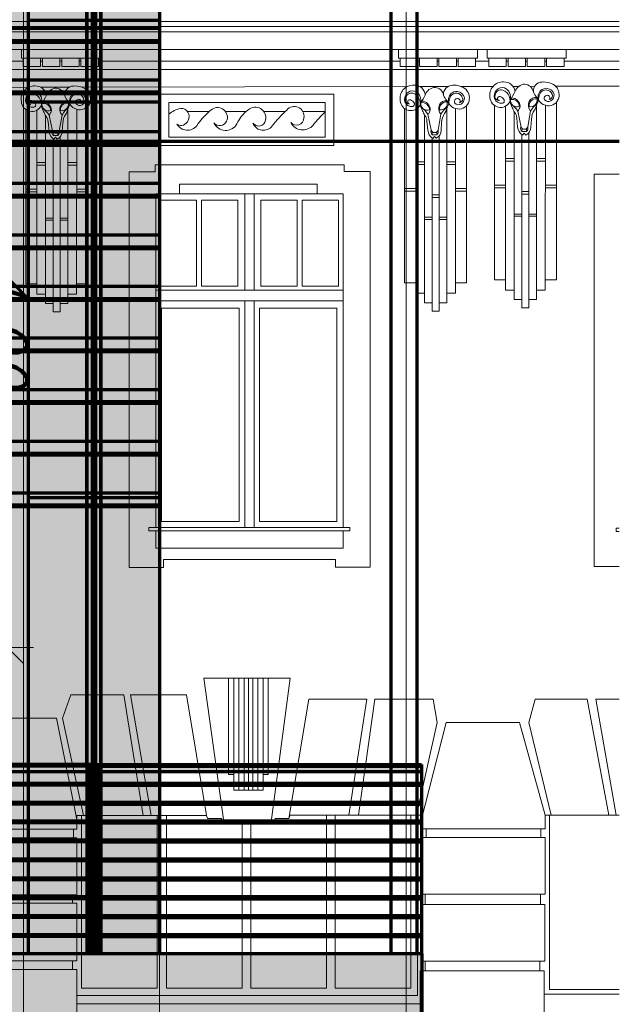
# Model space of a CAD drawing. Header units: millimetres. Extents: x -74 to 79, y 0 to 54.
# Tile 102 of 164: x -10.33 to -8.59, y 28.51 to 31.38. Entities that reach past the tile are written whole.
import ezdxf

# ---------------------------------------------------------------- set-up
doc = ezdxf.new("R2010")
doc.units = ezdxf.units.MM
for name, color, linetype, lineweight in [('01_Neubau_Linen', 7, 'Continuous', 20), ('10_Achsen Neubau', 7, 'Continuous', 20), ('WPG_Fassadenverkleidung', 7, 'Continuous', 20), ('WPG_Hilfslinien', 7, 'Continuous', 20), ('WPG_Pfosten-Riegel-Fassade', 7, 'Continuous', 20), ('WPG_Stahlprofile', 7, 'Continuous', 20)]:
    doc.layers.add(name, color=color, linetype=linetype, lineweight=lineweight)
doc.styles.add('Italic', font='Italic', dxfattribs={"width": 1.15})

msp = doc.modelspace()

# ---------------------------------------------------------------- hatches: boundary and pattern name
at = {"layer": 'WPG_Fassadenverkleidung', "lineweight": 35, "true_color": 0xffffff}
h = msp.add_hatch(color=7, dxfattribs=at)
h.paths.add_polyline_path([(-9.7671293, 28.3153829), (-9.1654174, 28.3153829), (-9.1654174, 28.660882), (-9.9280149, 28.660882), (-9.9280149, 31.4949749), (-9.1654174, 31.4949749), (-9.1654174, 31.7089401), (-9.9280149, 31.7089401), (-9.9280149, 32.1024633), (-31.0093852, 32.1024633), (-31.0093852, 31.7089401), (-33.9185944, 31.7089401), (-33.9185944, 31.4949749), (-32.9888868, 31.4949749), (-32.9888868, 28.660882), (-33.9185944, 28.660882), (-33.9185944, 28.3153829), (-33.3168825, 28.3153829), (-32.9888868, 28.2926214), (-32.9888868, 26.3208813), (-32.8388868, 26.3208813), (-32.8388868, 28.2822121), (-30.5140928, 28.1208813), (-30.5140928, 26.3208813), (-10.4280149, 26.3208813), (-10.4280149, 28.1208813)])
h.paths.add_polyline_path([(-31.0093852, 28.660882), (-32.8388868, 28.660882), (-32.8388868, 31.4949749), (-31.0093852, 31.4949749)])
at = {"layer": 'WPG_Pfosten-Riegel-Fassade', "lineweight": 35, "true_color": 0x3f0000}
msp.add_hatch(color=18, dxfattribs=at).paths.add_polyline_path([(-9.9280149, 31.1613914), (-9.9280149, 31.3738914), (-10.3085133, 31.3738914), (-10.3085133, 31.1613914)])
at = {"layer": 'WPG_Pfosten-Riegel-Fassade', "lineweight": 35, "true_color": 0x990000}
msp.add_hatch(color=14, dxfattribs=at).paths.add_polyline_path([(-9.1654174, 28.3153829), (-33.9185944, 28.3153829), (-33.9185944, 28.660882), (-9.1654174, 28.660882)])
at = {"layer": 'WPG_Stahlprofile', "lineweight": 35, "true_color": 0xffffff}
for points in [[(-10.1187001, 29.210882), (-10.1187001, 29.190882), (-12.4187001, 29.190882), (-12.4187001, 29.210882)], [(-9.1655684, 29.210882), (-9.1655684, 29.190882), (-10.1187001, 29.190882), (-10.1187001, 29.210882)], [(-10.1037001, 29.150882), (-9.1655684, 29.150882), (-9.1655684, 29.155882), (-10.1037001, 29.155882)], [(-10.1037001, 29.095882), (-9.1655684, 29.095882), (-9.1655684, 29.100882), (-10.1037001, 29.100882)], [(-10.1037001, 29.040882), (-9.1655684, 29.040882), (-9.1655684, 29.045882), (-10.1037001, 29.045882)], [(-10.1037001, 28.985882), (-9.1655684, 28.985882), (-9.1655684, 28.990882), (-10.1037001, 28.990882)], [(-10.1037001, 28.930882), (-9.1655684, 28.930882), (-9.1655684, 28.935882), (-10.1037001, 28.935882)], [(-10.1037001, 28.875882), (-9.1655684, 28.875882), (-9.1655684, 28.880882), (-10.1037001, 28.880882)], [(-10.1037001, 28.820882), (-9.1655684, 28.820882), (-9.1655684, 28.825882), (-10.1037001, 28.825882)], [(-10.1037001, 28.765882), (-9.1655684, 28.765882), (-9.1655684, 28.770882), (-10.1037001, 28.770882)], [(-10.1037001, 28.7107569), (-9.1655684, 28.7107569), (-9.1655684, 28.7157569), (-10.1037001, 28.7157569)]]:
    msp.add_hatch(color=7, dxfattribs=at).paths.add_polyline_path(points)

# ---------------------------------------------------------------- linework, layer by layer
at = {"color": 8, "linetype": 'Continuous', "lineweight": 18}
for p, q in [((-8.5907793, 31.3704033), (-13.0017474, 31.3704033)), ((-8.5907793, 31.3555958), (-13.0017474, 31.3555958)), ((-8.5907793, 31.3405739), (-13.0017474, 31.3405739)), ((-13.0017474, 31.289072), (-8.5907793, 31.289072)), ((-10.3293357, 31.289072), (-10.3293357, 31.2643117)), ((-10.0994832, 31.2643117), (-10.0994832, 31.289072)), ((-9.2325784, 31.289072), (-9.2325784, 31.2643117)), ((-9.0027259, 31.2643117), (-9.0027259, 31.289072)), ((-8.9754122, 31.289072), (-8.9754122, 31.2643117)), ((-8.7455597, 31.2643117), (-8.7455597, 31.289072)), ((-10.3243463, 31.2557047), (-10.3662054, 31.2557047)), ((-10.3293357, 31.2643117), (-10.0994832, 31.2643117)), ((-10.3243463, 31.2643117), (-10.3243463, 31.2393117)), ((-10.2733463, 31.2393117), (-10.2733463, 31.2643117)), ((-10.2682505, 31.2557047), (-10.2733463, 31.2557047)), ((-10.2682505, 31.2643117), (-10.2682505, 31.2393117)), ((-10.2172505, 31.2393117), (-10.2172505, 31.2643117)), ((-10.2122555, 31.2557047), (-10.2172505, 31.2557047)), ((-10.2122555, 31.2643117), (-10.2122555, 31.2393117)), ((-10.1612555, 31.2393117), (-10.1612555, 31.2643117)), ((-10.1562557, 31.2557047), (-10.1612555, 31.2557047)), ((-10.1562557, 31.2643117), (-10.1562557, 31.2393117)), ((-10.1052557, 31.2393117), (-10.1052557, 31.2643117)), ((-9.227589, 31.2557047), (-10.1052557, 31.2557047)), ((-9.2325784, 31.2643117), (-9.0027259, 31.2643117)), ((-9.227589, 31.2643117), (-9.227589, 31.2393117)), ((-9.176589, 31.2393117), (-9.176589, 31.2643117)), ((-9.1714932, 31.2557047), (-9.176589, 31.2557047)), ((-9.1714932, 31.2643117), (-9.1714932, 31.2393117)), ((-9.1204932, 31.2393117), (-9.1204932, 31.2643117)), ((-9.1154982, 31.2557047), (-9.1204932, 31.2557047)), ((-9.1154982, 31.2643117), (-9.1154982, 31.2393117)), ((-9.0644982, 31.2393117), (-9.0644982, 31.2643117)), ((-9.0594984, 31.2557047), (-9.0644982, 31.2557047)), ((-9.0594984, 31.2643117), (-9.0594984, 31.2393117)), ((-9.0084984, 31.2393117), (-9.0084984, 31.2643117)), ((-8.9704228, 31.2557047), (-9.0084984, 31.2557047)), ((-8.9754122, 31.2643117), (-8.7455597, 31.2643117)), ((-8.9704228, 31.2643117), (-8.9704228, 31.2393117)), ((-8.9194228, 31.2393117), (-8.9194228, 31.2643117)), ((-8.914327, 31.2557047), (-8.9194228, 31.2557047)), ((-8.914327, 31.2643117), (-8.914327, 31.2393117)), ((-8.863327, 31.2393117), (-8.863327, 31.2643117)), ((-8.858332, 31.2557047), (-8.863327, 31.2557047)), ((-8.858332, 31.2643117), (-8.858332, 31.2393117)), ((-8.807332, 31.2393117), (-8.807332, 31.2643117)), ((-8.8023322, 31.2557047), (-8.807332, 31.2557047)), ((-8.8023322, 31.2643117), (-8.8023322, 31.2393117)), ((-8.7513322, 31.2393117), (-8.7513322, 31.2643117)), ((-8.5907793, 31.2557047), (-8.7513322, 31.2557047)), ((-8.5907793, 31.2310156), (-13.0017474, 31.2310156)), ((-10.3243463, 31.2393117), (-10.2733463, 31.2393117)), ((-10.2682505, 31.2393117), (-10.2172505, 31.2393117)), ((-10.2122555, 31.2393117), (-10.1612555, 31.2393117)), ((-10.1562557, 31.2393117), (-10.1052557, 31.2393117)), ((-9.227589, 31.2393117), (-9.176589, 31.2393117)), ((-9.1714932, 31.2393117), (-9.1204932, 31.2393117)), ((-9.1154982, 31.2393117), (-9.0644982, 31.2393117)), ((-9.0594984, 31.2393117), (-9.0084984, 31.2393117)), ((-8.9704228, 31.2393117), (-8.9194228, 31.2393117)), ((-8.914327, 31.2393117), (-8.863327, 31.2393117)), ((-8.858332, 31.2393117), (-8.807332, 31.2393117)), ((-8.8023322, 31.2393117), (-8.7513322, 31.2393117)), ((-10.4024885, 31.179139), (-10.3088072, 31.1793168)), ((-10.2728384, 31.1793851), (-10.1904265, 31.1795416)), ((-10.1533462, 31.179612), (-9.2072121, 31.1814083)), ((-9.1710128, 31.181477), (-9.0888147, 31.1816331)), ((-9.0514736, 31.181704), (-8.9580389, 31.1818814)), ((-8.8998227, 31.1819919), (-8.8833258, 31.1820232)), ((-8.8502072, 31.1820861), (-8.8371298, 31.1821109)), ((-8.7751707, 31.1822285), (-8.5907793, 31.1825786)), ((-10.1883598, 31.129992), (-10.1934936, 31.138046)), ((-9.9257438, 31.1596966), (-9.9257438, 31.0096966)), ((-9.4207271, 31.1596966), (-9.9257438, 31.1596966)), ((-9.4207271, 31.0096966), (-9.4207271, 31.1596966)), ((-9.0866431, 31.1321432), (-9.0917769, 31.1401972)), ((-8.8325705, 31.1253816), (-8.8257136, 31.1416338)), ((-8.8257136, 31.1416338), (-8.8308475, 31.1496879)), ((-10.3167736, 30.6084282), (-10.3167736, 31.1150374)), ((-10.2842736, 30.6084282), (-10.2842736, 31.1127675)), ((-10.2715342, 31.1253659), (-10.2646504, 31.1092154)), ((-10.1952166, 31.1137398), (-10.1883598, 31.129992)), ((-10.1938916, 30.5784273), (-10.1938916, 31.1168802)), ((-10.168851, 30.6084282), (-10.1684826, 31.1154484)), ((-10.1364247, 30.6084282), (-10.1364247, 31.123741)), ((-9.9007438, 31.1346966), (-9.9007438, 31.0346966)), ((-9.4457271, 31.1346966), (-9.9007438, 31.1346966)), ((-9.8466011, 31.1091308), (-9.7829697, 31.1091308)), ((-9.7362123, 31.1091308), (-9.6755413, 31.1091308)), ((-9.62472, 31.1091308), (-9.5622139, 31.1091308)), ((-9.5111421, 31.1091308), (-9.4457271, 31.1091308)), ((-9.4457271, 31.0346966), (-9.4457271, 31.1346966)), ((-9.2150569, 30.6105794), (-9.2150569, 31.1171886)), ((-9.1825569, 30.6105794), (-9.1825569, 31.1149187)), ((-9.1698175, 31.1275171), (-9.1629337, 31.1113666)), ((-9.0934999, 31.1158909), (-9.0866431, 31.1321432)), ((-9.092175, 30.5805785), (-9.092175, 31.1190314)), ((-9.0671344, 30.6105794), (-9.0667659, 31.1175996)), ((-9.034708, 30.6105794), (-9.034708, 31.1258922)), ((-8.9541274, 30.6200701), (-8.9541274, 31.1266792)), ((-8.9216274, 30.6200701), (-8.9216274, 31.1244093)), ((-8.9088881, 31.1370078), (-8.9020043, 31.1208572)), ((-8.8765993, 31.0637731), (-8.8863108, 31.1102577)), ((-8.8568796, 31.0642316), (-8.8485926, 31.1102161)), ((-8.8312455, 30.5900692), (-8.8312455, 31.128522)), ((-8.8062049, 30.6200701), (-8.8058365, 31.1270902)), ((-8.7737785, 30.6200701), (-8.7737785, 31.1353828)), ((-10.2591956, 30.5784273), (-10.2591956, 31.0974182)), ((-10.2392454, 31.0521313), (-10.248957, 31.0986158)), ((-10.2195257, 31.0525897), (-10.2112388, 31.0985743)), ((-9.1574789, 30.5805785), (-9.1574789, 31.0995694)), ((-9.1500876, 31.0811219), (-9.1473445, 31.0542394)), ((-9.1375288, 31.0542824), (-9.1472403, 31.100767)), ((-9.117809, 31.0547409), (-9.1095221, 31.1007255)), ((-8.8965495, 30.5900692), (-8.8965495, 31.1090601)), ((-8.8891582, 31.0906126), (-8.886415, 31.06373)), ((-8.8481873, 31.063256), (-8.8464266, 31.0869046)), ((-10.2518043, 31.0789707), (-10.2490612, 31.0520882)), ((-10.2108334, 31.0516142), (-10.2090727, 31.0752627)), ((-9.1091167, 31.0537653), (-9.107356, 31.0774139)), ((-10.2365826, 30.5509856), (-10.2365826, 31.0296277)), ((-10.2235912, 31.0387067), (-10.2355673, 31.0387067)), ((-10.2351304, 31.0286534), (-10.2303154, 31.0339199)), ((-10.2303154, 31.0339199), (-10.2252344, 31.028824)), ((-10.2165244, 30.5509856), (-10.2165244, 31.0356878)), ((-9.9007438, 31.0346966), (-9.4458492, 31.0346966)), ((-9.134866, 30.5531368), (-9.134866, 31.0317789)), ((-9.1218746, 31.0408579), (-9.1338506, 31.0408579)), ((-9.1334137, 31.0308046), (-9.1285988, 31.0360711)), ((-9.1285988, 31.0360711), (-9.1235178, 31.0309752)), ((-9.1148077, 30.5531368), (-9.1148077, 31.037839)), ((-8.8739365, 30.5626275), (-8.8739365, 31.0412695)), ((-8.8609451, 31.0503486), (-8.8729211, 31.0503486)), ((-8.8724843, 31.0402952), (-8.8676693, 31.0455617)), ((-8.8676693, 31.0455617), (-8.8625883, 31.0404658)), ((-8.8538783, 30.5626275), (-8.8538783, 31.0473296)), ((-9.9257438, 31.0096966), (-9.4207271, 31.0096966)), ((-8.9216274, 30.9726022), (-8.8965495, 30.9726022)), ((-8.8312455, 30.9726022), (-8.8059487, 30.9725838)), ((-10.2842736, 30.9609604), (-10.2591956, 30.9609604)), ((-10.2842736, 30.9528426), (-10.2591956, 30.9528426)), ((-10.1938916, 30.9609604), (-10.1685949, 30.960942)), ((-10.1938916, 30.9528426), (-10.1686008, 30.9528242)), ((-9.3906893, 30.9542589), (-9.9407691, 30.9542589)), ((-9.9407691, 30.9340373), (-9.9407691, 30.9542589)), ((-9.3906893, 30.9342589), (-9.3906893, 30.9542589)), ((-9.1825569, 30.9631115), (-9.1574789, 30.9631115)), ((-9.1825569, 30.9549937), (-9.1574789, 30.9549937)), ((-9.092175, 30.9631115), (-9.0668782, 30.9630931)), ((-9.092175, 30.9549937), (-9.0668841, 30.9549754)), ((-8.9216274, 30.9644844), (-8.8965495, 30.9644844)), ((-8.8312455, 30.9644844), (-8.8059546, 30.964466)), ((-10.0157691, 30.9340373), (-10.0157691, 29.7839503)), ((-9.9407691, 30.9340373), (-10.0157691, 30.9340373)), ((-9.3156893, 30.9342589), (-9.3906893, 30.9342589)), ((-9.3156893, 29.7842589), (-9.3156893, 30.9342589)), ((-8.6638259, 30.9267127), (-8.6638259, 29.7868428)), ((-8.6638259, 30.9267127), (-8.5907793, 30.9267127)), ((-10.3167736, 30.8830878), (-10.2842736, 30.8830878)), ((-10.1686514, 30.8830878), (-10.1364247, 30.8830878)), ((-9.8695948, 30.8697389), (-9.8695948, 30.8973584)), ((-9.8695948, 30.8973584), (-9.4695948, 30.8973584)), ((-9.4695948, 30.8973584), (-9.4695948, 30.8697389)), ((-9.2150569, 30.885239), (-9.1825569, 30.885239)), ((-9.0669348, 30.885239), (-9.034708, 30.885239)), ((-8.9541274, 30.8947297), (-8.9216274, 30.8947297)), ((-8.9541274, 30.886671), (-8.9216274, 30.886671)), ((-8.8060112, 30.886671), (-8.7737785, 30.886671)), ((-8.8060053, 30.8947297), (-8.7737785, 30.8947297)), ((-10.3167736, 30.8750292), (-10.2842736, 30.8750292)), ((-10.2365826, 30.8648728), (-10.2165244, 30.8648728)), ((-10.2365826, 30.8572291), (-10.2165244, 30.8572291)), ((-10.1686573, 30.8750292), (-10.1364247, 30.8750292)), ((-9.3937685, 30.8697389), (-9.9388707, 30.8697389)), ((-9.9388707, 29.8998206), (-9.9388707, 30.8697389)), ((-9.6796874, 30.5896855), (-9.6796874, 30.8697389)), ((-9.6529169, 30.5896855), (-9.6529169, 30.8697389)), ((-9.3937685, 29.8998206), (-9.3937685, 30.8697389)), ((-9.2150569, 30.8771803), (-9.1825569, 30.8771803)), ((-9.134866, 30.867024), (-9.1148077, 30.867024)), ((-9.134866, 30.8593802), (-9.1148077, 30.8593802)), ((-9.0669406, 30.8771803), (-9.034708, 30.8771803)), ((-8.8739365, 30.8765147), (-8.8538783, 30.8765147)), ((-8.8739365, 30.8688709), (-8.8538783, 30.8688709)), ((-9.9254568, 30.8512119), (-9.8204568, 30.8512119)), ((-9.9254568, 30.6012119), (-9.9254568, 30.8512119)), ((-9.8204568, 30.8512119), (-9.8204568, 30.6012119)), ((-9.8054111, 30.8512119), (-9.7004111, 30.8512119)), ((-9.8054111, 30.6012119), (-9.8054111, 30.8512119)), ((-9.7004111, 30.8512119), (-9.7004111, 30.6012119)), ((-9.6329538, 30.8512119), (-9.5279538, 30.8512119)), ((-9.6329538, 30.6012119), (-9.6329538, 30.8512119)), ((-9.5279538, 30.8512119), (-9.5279538, 30.6012119)), ((-9.5127345, 30.8512119), (-9.4077345, 30.8512119)), ((-9.5127345, 30.6012119), (-9.5127345, 30.8512119)), ((-9.4077345, 30.8512119), (-9.4077345, 30.6012119)), ((-10.2591956, 30.7993023), (-10.2365826, 30.7993023)), ((-10.2165244, 30.7993023), (-10.1938916, 30.7993023)), ((-9.1574789, 30.8014535), (-9.134866, 30.8014535)), ((-9.1574789, 30.7950019), (-9.134866, 30.7950019)), ((-9.1148077, 30.8014535), (-9.092175, 30.8014535)), ((-9.1148077, 30.7954879), (-9.092175, 30.7954879)), ((-8.8965495, 30.8109442), (-8.8739365, 30.8109442)), ((-8.8965495, 30.8044926), (-8.8739365, 30.8044926)), ((-8.8538783, 30.8109442), (-8.8312455, 30.8109442)), ((-8.8538783, 30.8049785), (-8.8312455, 30.8049785)), ((-10.2591956, 30.7928507), (-10.2365826, 30.7928507)), ((-10.2165244, 30.7933367), (-10.1938916, 30.7933367)), ((-10.2842736, 30.6084282), (-10.3167736, 30.6084282)), ((-10.2842736, 30.5784273), (-10.2842736, 30.6084282)), ((-10.1364247, 30.6084282), (-10.168851, 30.6084282)), ((-10.168851, 30.6084282), (-10.168851, 30.5784273)), ((-9.8204568, 30.6012119), (-9.9254568, 30.6012119)), ((-9.7004111, 30.6012119), (-9.8054111, 30.6012119)), ((-9.5279538, 30.6012119), (-9.6329538, 30.6012119)), ((-9.4077345, 30.6012119), (-9.5127345, 30.6012119)), ((-9.1825569, 30.6105794), (-9.2150569, 30.6105794)), ((-9.1825569, 30.5805785), (-9.1825569, 30.6105794)), ((-9.034708, 30.6105794), (-9.0671344, 30.6105794)), ((-9.0671344, 30.6105794), (-9.0671344, 30.5805785)), ((-8.9216274, 30.6200701), (-8.9541274, 30.6200701)), ((-8.9216274, 30.5900692), (-8.9216274, 30.6200701)), ((-8.7737785, 30.6200701), (-8.8062049, 30.6200701)), ((-8.8062049, 30.6200701), (-8.8062049, 30.5900692)), ((-10.2591956, 30.5784273), (-10.2842736, 30.5784273)), ((-10.2591956, 30.5509856), (-10.2591956, 30.5784273)), ((-10.1938916, 30.5784273), (-10.1938916, 30.5509856)), ((-10.168851, 30.5784273), (-10.1938916, 30.5784273)), ((-9.9388707, 30.5896855), (-9.3937685, 30.5896855)), ((-9.1574789, 30.5805785), (-9.1825569, 30.5805785)), ((-9.1574789, 30.5531368), (-9.1574789, 30.5805785)), ((-9.0671344, 30.5805785), (-9.092175, 30.5805785)), ((-9.092175, 30.5805785), (-9.092175, 30.5531368)), ((-8.8965495, 30.5900692), (-8.9216274, 30.5900692)), ((-8.8965495, 30.5626275), (-8.8965495, 30.5900692)), ((-8.8062049, 30.5900692), (-8.8312455, 30.5900692)), ((-8.8312455, 30.5900692), (-8.8312455, 30.5626275)), ((-10.2365826, 30.5509856), (-10.2591956, 30.5509856)), ((-10.2365826, 30.5261752), (-10.2365826, 30.5509856)), ((-10.2165244, 30.5509856), (-10.2165244, 30.5261752)), ((-10.1938916, 30.5509856), (-10.2165244, 30.5509856)), ((-9.9388707, 30.5589299), (-9.3937685, 30.5589299)), ((-9.6965725, 30.5370148), (-9.9215725, 30.5370148)), ((-9.9215725, 30.5370148), (-9.9215725, 29.9170148)), ((-9.6965725, 29.9170148), (-9.6965725, 30.5370148)), ((-9.6796874, 30.5589299), (-9.6796874, 29.8998206)), ((-9.6529169, 30.5589299), (-9.6529169, 29.8998206)), ((-9.6367008, 30.5370148), (-9.6367008, 29.9170148)), ((-9.4117008, 30.5370148), (-9.6367008, 30.5370148)), ((-9.4117008, 29.9170148), (-9.4117008, 30.5370148)), ((-9.134866, 30.5531368), (-9.1574789, 30.5531368)), ((-9.134866, 30.5283263), (-9.134866, 30.5531368)), ((-9.1148077, 30.5531368), (-9.1148077, 30.5283263)), ((-9.092175, 30.5531368), (-9.1148077, 30.5531368)), ((-8.8739365, 30.5626275), (-8.8965495, 30.5626275)), ((-8.8739365, 30.537817), (-8.8739365, 30.5626275)), ((-8.8538783, 30.537817), (-8.8739365, 30.537817)), ((-8.8312455, 30.5626275), (-8.8538783, 30.5626275)), ((-8.8538783, 30.5626275), (-8.8538783, 30.537817)), ((-10.2165244, 30.5261752), (-10.2365826, 30.5261752)), ((-9.1148077, 30.5283263), (-9.134866, 30.5283263)), ((-9.9215725, 29.9170148), (-9.6965725, 29.9170148)), ((-9.6367008, 29.9170148), (-9.4117008, 29.9170148)), ((-9.9587309, 29.8897069), (-9.9587309, 29.8998206)), ((-9.9587309, 29.8998206), (-9.3740423, 29.8998206)), ((-9.9388707, 29.8897069), (-9.9587309, 29.8897069)), ((-9.9388707, 29.8897069), (-9.3938383, 29.8897731)), ((-9.9388707, 29.8397069), (-9.9388707, 29.8897069)), ((-9.3938383, 29.8897731), (-9.3938383, 29.8397069)), ((-9.3938383, 29.8897731), (-9.3740423, 29.8897731)), ((-9.3740423, 29.8897731), (-9.3740423, 29.8996174)), ((-8.6003498, 29.8880465), (-8.6003498, 29.8980098)), ((-8.6003498, 29.8980098), (-8.5907793, 29.8980098)), ((-8.5907793, 29.8880465), (-8.6003498, 29.8880465)), ((-9.3938383, 29.8397069), (-9.9388707, 29.8397069)), ((-9.9157235, 29.7839503), (-9.9157235, 29.8066456)), ((-9.9157235, 29.8066456), (-9.4159087, 29.8066456)), ((-9.4159087, 29.8066456), (-9.4159087, 29.7842589)), ((-10.0157691, 29.7839503), (-9.9157235, 29.7839503)), ((-9.4159087, 29.7842589), (-9.3156893, 29.7842589)), ((-8.6638259, 29.7868428), (-8.5907793, 29.7868428)), ((-10.4138386, 29.5958813), (-10.3238386, 29.5058813)), ((-10.4438386, 29.5508813), (-10.2938386, 29.5508813)), ((-9.7406676, 29.0441557), (-9.7992669, 29.461788)), ((-9.7992669, 29.461788), (-9.5474362, 29.461788)), ((-9.7267415, 29.1817929), (-9.7267415, 29.461788)), ((-9.7117415, 29.1817929), (-9.7117415, 29.461788)), ((-9.6967415, 29.1365517), (-9.6967415, 29.461788)), ((-9.6817415, 29.1365517), (-9.6817415, 29.461788)), ((-9.6692753, 29.461788), (-9.6692753, 29.1365517)), ((-9.6567753, 29.461788), (-9.6567753, 29.1365517)), ((-9.6417753, 29.461788), (-9.6417753, 29.1365517)), ((-9.6267753, 29.461788), (-9.6267753, 29.1817929)), ((-9.6117753, 29.461788), (-9.6117753, 29.1817929)), ((-9.6031067, 29.0441557), (-9.5474362, 29.461788)), ((-10.2097162, 29.3456302), (-10.1856653, 29.4133027)), ((-10.1856653, 29.4133027), (-10.0310614, 29.4133027)), ((-9.9756344, 29.0625091), (-10.0310614, 29.4133027)), ((-9.9517906, 29.0625091), (-10.0116985, 29.4133027)), ((-10.0116985, 29.4133027), (-9.8497293, 29.4133027)), ((-9.7911762, 29.0625091), (-9.8497293, 29.4133027)), ((-9.5518136, 29.0541347), (-9.4931863, 29.4009816)), ((-9.4931863, 29.4009816), (-9.3251429, 29.4009816)), ((-9.3251429, 29.4009816), (-9.377358, 29.0640909)), ((-9.3487092, 29.0640909), (-9.3016093, 29.4009816)), ((-9.3016093, 29.4009816), (-9.1319363, 29.4009816)), ((-9.1203972, 29.3330265), (-9.1319363, 29.4009816)), ((-8.8535939, 29.3330265), (-8.8354397, 29.4009816)), ((-8.8354397, 29.4009816), (-8.6844882, 29.4009816)), ((-8.6215863, 29.0640599), (-8.6844882, 29.4009816)), ((-8.658977, 29.4009816), (-8.5907793, 29.4009816)), ((-8.5998375, 29.0640599), (-8.658977, 29.4009816)), ((-10.4575054, 29.3456302), (-10.2270396, 29.3456302)), ((-10.1682128, 29.0507671), (-10.2270396, 29.3456302)), ((-10.1492327, 29.0625091), (-10.2097162, 29.3456302)), ((-9.1808775, 29.0640909), (-9.1203972, 29.3330265)), ((-9.1675128, 29.0441517), (-9.0947119, 29.3330265)), ((-9.0947119, 29.3330265), (-8.8808277, 29.3330265)), ((-8.8066506, 29.0640599), (-8.8808277, 29.3330265)), ((-8.7888523, 29.0640599), (-8.8535939, 29.3330265)), ((-9.7115797, 29.1817929), (-9.7267415, 29.1817929)), ((-9.7115797, 29.1365517), (-9.7115797, 29.1817929)), ((-9.6117753, 29.1817929), (-9.6267221, 29.1817929)), ((-9.6267221, 29.1817929), (-9.6267221, 29.1365517)), ((-9.6267221, 29.1365517), (-9.7115797, 29.1365517)), ((-10.1682128, 29.0224704), (-10.1682128, 29.0625091)), ((-10.1682128, 29.0625091), (-9.7911762, 29.0625091)), ((-10.1549537, 28.5608536), (-10.1549537, 29.0625091)), ((-9.9347474, 28.5608536), (-9.9347474, 29.0625091)), ((-9.9071419, 28.5608536), (-9.9071419, 29.0625091)), ((-9.7883463, 29.0543354), (-9.7911762, 29.0625091)), ((-9.7883463, 29.0543354), (-9.7482913, 29.0543354)), ((-9.7406676, 29.0441557), (-9.7482913, 29.0543354)), ((-9.5955439, 29.0441557), (-9.591663, 29.0541347)), ((-9.591663, 29.0541347), (-9.5518136, 29.0541347)), ((-9.5518136, 29.0541347), (-9.5475879, 29.0640909)), ((-9.5475879, 29.0640909), (-9.1675128, 29.0640909)), ((-9.4422192, 28.5608536), (-9.4422192, 29.0640909)), ((-9.4172471, 28.5608536), (-9.4172471, 29.0640909)), ((-9.1972471, 28.5608536), (-9.1972471, 29.0640909)), ((-9.1780643, 29.0640909), (-9.1780643, 28.5395256)), ((-9.1675128, 29.0640909), (-9.1675128, 29.0242125)), ((-8.8066506, 29.0242125), (-8.8066506, 29.0640599)), ((-8.8066506, 29.0640599), (-8.5907793, 29.0640599)), ((-8.794168, 29.0640599), (-8.794168, 28.5566747)), ((-10.5185464, 29.0224704), (-10.178236, 29.0224704)), ((-10.178236, 28.9974374), (-10.178236, 29.0224704)), ((-10.178236, 29.0224704), (-10.1682128, 29.0224704)), ((-9.7406676, 29.0441557), (-9.5955439, 29.0441557)), ((-9.6873485, 28.5608536), (-9.6873485, 29.0441557)), ((-9.6622192, 28.5608536), (-9.6622192, 29.0441557)), ((-9.1675128, 29.0242125), (-9.1523979, 29.0242125)), ((-9.1523979, 29.0242125), (-8.8193593, 29.0242125)), ((-9.1523979, 29.0242125), (-9.1523979, 28.9990273)), ((-8.8193593, 28.9990273), (-8.8193593, 29.0242125)), ((-8.8193593, 29.0242125), (-8.8066506, 29.0242125)), ((-10.5185464, 28.9974374), (-10.178236, 28.9974374)), ((-10.1681875, 28.9974374), (-10.178236, 28.9974374)), ((-10.1681875, 28.8323866), (-10.1681875, 28.9974374)), ((-9.1675128, 28.9990273), (-9.1675128, 28.8340065)), ((-9.1523979, 28.9990273), (-9.1675128, 28.9990273)), ((-9.1523979, 28.9990273), (-8.8193593, 28.9990273)), ((-8.8068656, 28.9990273), (-8.8193593, 28.9990273)), ((-8.8068656, 28.8340065), (-8.8068656, 28.9990273)), ((-10.5160537, 28.8323866), (-10.1806015, 28.8323866)), ((-10.1806015, 28.8074301), (-10.1806015, 28.8323866)), ((-10.1806015, 28.8323866), (-10.1681875, 28.8323866)), ((-9.1675128, 28.8340065), (-9.1550522, 28.8340065)), ((-9.1550522, 28.8340065), (-8.8194816, 28.8340065)), ((-9.1550522, 28.8340065), (-9.1550522, 28.8040572)), ((-8.8194816, 28.8040572), (-8.8194816, 28.8340065)), ((-8.8194816, 28.8340065), (-8.8068656, 28.8340065)), ((-10.5160537, 28.8074301), (-10.1806015, 28.8074301)), ((-10.1679883, 28.8074301), (-10.1806015, 28.8074301)), ((-10.1679883, 28.6399221), (-10.1679883, 28.8074301)), ((-9.1677005, 28.8040572), (-9.1677005, 28.6389088)), ((-9.1550522, 28.8040572), (-9.1677005, 28.8040572)), ((-9.1550522, 28.8040572), (-8.8194816, 28.8040572)), ((-8.8070571, 28.8040572), (-8.8194816, 28.8040572)), ((-8.8070571, 28.6389088), (-8.8070571, 28.8040572)), ((-10.516048, 28.6399221), (-10.1803822, 28.6399221)), ((-10.1803822, 28.6149567), (-10.1803822, 28.6399221)), ((-10.1803822, 28.6399221), (-10.1679883, 28.6399221)), ((-9.1677005, 28.6389088), (-9.1552024, 28.6389088)), ((-9.1552024, 28.6389088), (-8.8221594, 28.6389088)), ((-9.1552024, 28.6389088), (-9.1552024, 28.611285)), ((-8.8221594, 28.611285), (-8.8221594, 28.6389088)), ((-8.8221594, 28.6389088), (-8.8070571, 28.6389088)), ((-10.516048, 28.6149567), (-10.1803822, 28.6149567)), ((-10.168027, 28.6149567), (-10.1803822, 28.6149567)), ((-10.168027, 28.4497311), (-10.168027, 28.6149567)), ((-9.1552024, 28.611285), (-9.1701934, 28.611285)), ((-9.1701934, 28.611285), (-9.1701934, 28.4487676)), ((-9.1552024, 28.611285), (-8.8221594, 28.611285)), ((-8.8096398, 28.611285), (-8.8221594, 28.611285)), ((-8.8096398, 28.4487676), (-8.8096398, 28.611285)), ((-9.1780643, 28.5395256), (-10.168027, 28.5395256)), ((-9.9347474, 28.5608536), (-10.1549537, 28.5608536)), ((-9.9071419, 28.5608536), (-9.6873485, 28.5608536)), ((-9.6622192, 28.5608536), (-9.4422192, 28.5608536)), ((-9.4172471, 28.5608536), (-9.1972471, 28.5608536)), ((-8.8096398, 28.5433862), (-8.5907793, 28.5433862)), ((-8.794168, 28.5566747), (-8.5907793, 28.5566747)), ((-10.168027, 28.5150953), (-9.1701934, 28.5150953))]:
    msp.add_line(p, q, dxfattribs=at)
for centre, radius, start, end in [((-10.2920543, 31.1450855), 0.0381109, 86.6995424, 190.4918367), ((-10.2928587, 31.1425312), 0.0243152, 77.5432412, 197.9105763), ((-10.2878643, 31.1516718), 0.0315247, 7.8240902, 93.6299133), ((-10.22664, 31.1449363), 0.0319558, 92.0277072, 162.3835005), ((-10.2309714, 31.1489203), 0.0281344, 11.0410139, 83.467702), ((-10.1777324, 31.1571062), 0.0257776, 90.496918, 186.230944), ((-10.1726611, 31.1285046), 0.0546354, 50.0872854, 95.561352), ((-10.168102, 31.1452089), 0.0395621, 340.477046, 39.5708217), ((-9.1903376, 31.1472367), 0.0381109, 86.6995424, 190.4918367), ((-9.191142, 31.1446824), 0.0243152, 77.5432412, 197.9105763), ((-9.1861476, 31.1538229), 0.0315247, 7.8240902, 93.6299133), ((-9.1971563, 31.1415304), 0.0291564, 341.4734601, 67.2839808), ((-9.1249233, 31.1470875), 0.0319558, 92.0277072, 162.3835005), ((-9.1292547, 31.1510715), 0.0281344, 11.0410139, 83.467702), ((-9.0760157, 31.1592574), 0.0257776, 90.496918, 186.230944), ((-9.0642261, 31.1433126), 0.0236301, 82.3252134, 134.0645932), ((-9.0709445, 31.1306558), 0.0546354, 50.0872854, 95.561352), ((-9.06365, 31.1439888), 0.0228881, 12.9916053, 83.5285428), ((-9.0663853, 31.1473601), 0.0395621, 340.477046, 39.5708217), ((-8.9294082, 31.1567274), 0.0381109, 86.6995424, 190.4918367), ((-8.9302126, 31.154173), 0.0243152, 77.5432412, 197.9105763), ((-8.9335932, 31.1532115), 0.0187679, 76.1305407, 169.1466763), ((-8.9401512, 31.1428844), 0.0306143, 19.7877048, 68.8281845), ((-8.9252182, 31.1633136), 0.0315247, 7.8240902, 93.6299133), ((-8.9362269, 31.151021), 0.0291564, 341.4734601, 67.2839808), ((-8.8639939, 31.1565781), 0.0319558, 92.0277072, 162.3835005), ((-8.8683253, 31.1605622), 0.0281344, 11.0410139, 83.467702), ((-8.8150863, 31.168748), 0.0257776, 90.496918, 186.230944), ((-8.7970209, 31.1502456), 0.0299573, 139.2945861, 196.706451), ((-8.8043588, 31.1527733), 0.0189627, 68.2404475, 159.1114924), ((-8.8032967, 31.1528033), 0.0236301, 82.3252134, 134.0645932), ((-8.810015, 31.1401465), 0.0546354, 50.0872854, 95.561352), ((-8.8027205, 31.1534794), 0.0228881, 12.9916053, 83.5285428), ((-8.8043604, 31.1524919), 0.0192249, 5.5964964, 68.5468868), ((-8.8054558, 31.1568507), 0.0395621, 340.477046, 39.5708217), ((-10.2986946, 31.14009), 0.0308947, 183.6080992, 331.5372318), ((-10.3031622, 31.141439), 0.0120787, 162.3382926, 274.4851453), ((-10.2962393, 31.1415697), 0.0187679, 76.1305407, 169.1466763), ((-10.3019704, 31.135203), 0.0058292, 68.2588677, 266.4067213), ((-10.3058796, 31.1222467), 0.0193472, 26.1929732, 71.7202319), ((-10.3027973, 31.1312425), 0.0306143, 19.7877048, 68.8281845), ((-10.298873, 31.1393792), 0.0291564, 341.4734601, 67.2839808), ((-10.2989721, 31.129522), 0.0277509, 351.3867111, 25.8149026), ((-10.4088531, 31.2258364), 0.1676407, 325.1805479, 334.8562719), ((-10.1974037, 31.1192076), 0.01924, 78.2744207, 156.9324009), ((-10.1571856, 31.1711918), 0.0491622, 200.0855752, 222.3930945), ((-10.159667, 31.1386037), 0.0299573, 139.2945861, 196.706451), ((-10.1460424, 31.1307107), 0.0423235, 156.048336, 180.9730702), ((-10.1670049, 31.1411315), 0.0189627, 68.2404475, 159.1114924), ((-10.1659428, 31.1411614), 0.0236301, 82.3252134, 134.0645932), ((-10.1632134, 31.1357125), 0.0086675, 90.0003593, 212.2301552), ((-10.1628615, 31.1371384), 0.0072501, 317.591466, 92.7825904), ((-10.1653667, 31.1418376), 0.0228881, 12.9916053, 83.5285428), ((-10.1670065, 31.1408501), 0.0192249, 5.5964964, 68.5468868), ((-10.1594664, 31.1437186), 0.0116356, 279.6879182, 355.1012967), ((-10.1630908, 31.1452755), 0.020099, 302.2754176, 4.8734637), ((-9.1969779, 31.1422411), 0.0308947, 183.6080992, 331.5372318), ((-9.2014455, 31.1435902), 0.0120787, 162.3382926, 274.4851453), ((-9.1945226, 31.1437209), 0.0187679, 76.1305407, 169.1466763), ((-9.2002537, 31.1373542), 0.0058292, 68.2588677, 266.4067213), ((-9.2041629, 31.1243979), 0.0193472, 26.1929732, 71.7202319), ((-9.2010806, 31.1333937), 0.0306143, 19.7877048, 68.8281845), ((-9.1972554, 31.1316732), 0.0277509, 351.3867111, 25.8149026), ((-9.3071364, 31.2279876), 0.1676407, 325.1805479, 334.8562719), ((-9.1655819, 31.1141024), 0.0251025, 359.428536, 88.5365161), ((-9.095687, 31.1213588), 0.01924, 78.2744207, 156.9324009), ((-9.0554689, 31.173343), 0.0491622, 200.0855752, 222.3930945), ((-9.0579503, 31.1407549), 0.0299573, 139.2945861, 196.706451), ((-9.0443257, 31.1328619), 0.0423235, 156.048336, 180.9730702), ((-9.0652882, 31.1432826), 0.0189627, 68.2404475, 159.1114924), ((-9.0614967, 31.1378636), 0.0086675, 90.0003593, 212.2301552), ((-9.0611448, 31.1392896), 0.0072501, 317.591466, 92.7825904), ((-9.0652898, 31.1430013), 0.0192249, 5.5964964, 68.5468868), ((-9.0577497, 31.1458698), 0.0116356, 279.6879182, 355.1012967), ((-9.0613741, 31.1474267), 0.020099, 302.2754176, 4.8734637), ((-8.9360485, 31.1517318), 0.0308947, 183.6080992, 331.5372318), ((-8.9339897, 31.1532042), 0.0204246, 198.5832335, 279.405794), ((-8.940516, 31.1530808), 0.0120787, 162.3382926, 274.4851453), ((-8.9393243, 31.1468448), 0.0058292, 68.2588677, 266.4067213), ((-8.9432335, 31.1338885), 0.0193472, 26.1929732, 71.7202319), ((-8.9317213, 31.1395046), 0.0065384, 279.4138656, 26.5615658), ((-8.936326, 31.1411639), 0.0277509, 351.3867111, 25.8149026), ((-9.046207, 31.2374783), 0.1676407, 325.1805479, 334.8562719), ((-8.8880552, 31.1412409), 0.0189395, 172.2492715, 289.6840533), ((-8.9026885, 31.1231918), 0.0210138, 0.5899113, 101.3434169), ((-8.9046525, 31.1235931), 0.0251025, 359.428536, 88.5365161), ((-8.8306362, 31.1270318), 0.0246008, 152.5085772, 223.121033), ((-8.83253, 31.1257072), 0.020648, 83.8217464, 186.9158013), ((-8.8494961, 31.1424562), 0.0195568, 259.5958496, 11.141698), ((-8.8347575, 31.1308494), 0.01924, 78.2744207, 156.9324009), ((-8.7945395, 31.1828337), 0.0491622, 200.0855752, 222.3930945), ((-8.7833962, 31.1423526), 0.0423235, 156.048336, 180.9730702), ((-8.7974359, 31.1594267), 0.0334099, 212.1788834, 255.437254), ((-8.8005673, 31.1473543), 0.0086675, 90.0003593, 212.2301552), ((-8.7969572, 31.1533003), 0.0152126, 224.0053711, 298.4414232), ((-8.7964257, 31.1568213), 0.031185, 252.4358257, 334.97505), ((-8.8002154, 31.1487802), 0.0072501, 317.591466, 92.7825904), ((-8.7968203, 31.1553604), 0.0116356, 279.6879182, 355.1012967), ((-8.8004446, 31.1569173), 0.020099, 302.2754176, 4.8734637), ((-10.2966359, 31.1415624), 0.0204246, 198.5832335, 279.405794), ((-10.2943674, 31.1278628), 0.0065384, 279.4138656, 26.5615658), ((-10.2507013, 31.129599), 0.0189395, 172.2492715, 289.6840533), ((-10.2653346, 31.1115499), 0.0210138, 0.5899113, 101.3434169), ((-10.2902138, 31.0754826), 0.0472998, 29.2798928, 62.1157763), ((-10.2672986, 31.1119513), 0.0251025, 359.428536, 88.5365161), ((-10.1931376, 31.135122), 0.0760607, 199.9136506, 211.5197519), ((-10.2655993, 31.1155017), 0.0237087, 314.583974, 350.7749679), ((-10.1932823, 31.11539), 0.0246008, 152.5085772, 223.121033), ((-10.1951762, 31.1140654), 0.020648, 83.8217464, 186.9158013), ((-10.2121422, 31.1308144), 0.0195568, 259.5958496, 11.141698), ((-10.1380234, 31.0551857), 0.0851062, 129.5760611, 149.3483409), ((-10.2180656, 31.1155742), 0.0229225, 320.1797382, 355.4099494), ((-10.160082, 31.1477849), 0.0334099, 212.1788834, 255.437254), ((-10.1596033, 31.1416585), 0.0152126, 224.0053711, 298.4414232), ((-10.1590718, 31.1451795), 0.031185, 252.4358257, 334.97505), ((-9.8560386, 31.0522498), 0.0660477, 99.2592297, 132.599021), ((-9.8643101, 31.0947397), 0.0228191, 329.3492006, 95.9253427), ((-9.6498817, 30.9549024), 0.2037126, 127.7649334, 146.467234), ((-9.759103, 31.091797), 0.0287132, 336.5947382, 122.7593317), ((-9.6027751, 31.0261169), 0.1103912, 127.8378226, 154.9434259), ((-9.649464, 31.0908097), 0.0307884, 346.340396, 133.0778411), ((-9.3063008, 30.8410083), 0.3706497, 132.7620302, 142.4412097), ((-9.5359441, 31.0948047), 0.0286422, 350.7599803, 140.2181885), ((-9.0334452, 30.7090722), 0.5744764, 135.862061, 141.1520377), ((-9.1949192, 31.1437136), 0.0204246, 198.5832335, 279.405794), ((-9.1926507, 31.130014), 0.0065384, 279.4138656, 26.5615658), ((-9.1489847, 31.1317502), 0.0189395, 172.2492715, 289.6840533), ((-9.1636179, 31.1137011), 0.0210138, 0.5899113, 101.3434169), ((-9.1884971, 31.0776338), 0.0472998, 29.2798928, 62.1157763), ((-9.0914209, 31.1372731), 0.0760607, 199.9136506, 211.5197519), ((-9.1638827, 31.1176529), 0.0237087, 314.583974, 350.7749679), ((-9.0915657, 31.1175412), 0.0246008, 152.5085772, 223.121033), ((-9.0934595, 31.1162166), 0.020648, 83.8217464, 186.9158013), ((-9.1104255, 31.1329656), 0.0195568, 259.5958496, 11.141698), ((-9.0363067, 31.0573369), 0.0851062, 129.5760611, 149.3483409), ((-9.1163489, 31.1177253), 0.0229225, 320.1797382, 355.4099494), ((-9.0583653, 31.1499361), 0.0334099, 212.1788834, 255.437254), ((-9.0578866, 31.1438097), 0.0152126, 224.0053711, 298.4414232), ((-9.0573551, 31.1473307), 0.031185, 252.4358257, 334.97505), ((-8.9275677, 31.0871244), 0.0472998, 29.2798928, 62.1157763), ((-8.8304915, 31.1467638), 0.0760607, 199.9136506, 211.5197519), ((-8.9029532, 31.1271435), 0.0237087, 314.583974, 350.7749679), ((-8.7753773, 31.0668275), 0.0851062, 129.5760611, 149.3483409), ((-8.7964755, 31.0843832), 0.0500146, 145.7429376, 177.1103909), ((-8.8554195, 31.127216), 0.0229225, 320.1797382, 355.4099494), ((-10.2774652, 31.0786619), 0.0256628, 0.6896655, 40.5866036), ((-10.1591217, 31.0727414), 0.0500146, 145.7429376, 177.1103909), ((-9.864962, 31.0898879), 0.0213867, 235.6108084, 341.5130234), ((-9.6395839, 31.0870779), 0.0203476, 216.1076042, 349.9840412), ((-9.5295653, 31.0912147), 0.021915, 219.8739206, 357.3609706), ((-9.1757486, 31.080813), 0.0256628, 0.6896655, 40.5866036), ((-9.057405, 31.0748926), 0.0500146, 145.7429376, 177.1103909), ((-8.9148191, 31.0903037), 0.0256628, 0.6896655, 40.5866036), ((-10.2191858, 31.0539896), 0.0299358, 183.6416747, 237.8168207), ((-10.2289682, 31.0480126), 0.0114082, 156.3460287, 234.658392), ((-10.2294718, 31.05607), 0.0105374, 201.9491683, 340.7146528), ((-10.233661, 31.0491924), 0.0145378, 313.84089, 13.5144626), ((-9.8467195, 31.0894965), 0.0348889, 209.6457322, 320.7795853), ((-9.7523566, 31.0896248), 0.0216699, 218.1224563, 334.7793421), ((-9.7352621, 31.0909023), 0.0371544, 203.2311178, 330.9640062), ((-9.6257693, 31.0868447), 0.0324581, 201.2380985, 322.1916564), ((-9.5110748, 31.0948106), 0.039473, 206.5533331, 319.9586048), ((-9.1174691, 31.0561408), 0.0299358, 183.6416747, 237.8168207), ((-9.1272515, 31.0501638), 0.0114082, 156.3460287, 234.658392), ((-9.1277551, 31.0582212), 0.0105374, 201.9491683, 340.7146528), ((-9.1344845, 31.0538502), 0.025368, 295.6140938, 359.808427), ((-9.1319443, 31.0513436), 0.0145378, 313.84089, 13.5144626), ((-8.8565396, 31.0656314), 0.0299358, 183.6416747, 237.8168207), ((-8.8663221, 31.0596545), 0.0114082, 156.3460287, 234.658392), ((-8.8668257, 31.0677118), 0.0105374, 201.9491683, 340.7146528), ((-8.8636972, 31.0547822), 0.0102341, 154.7887644, 205.6717204), ((-8.8735551, 31.0633408), 0.025368, 295.6140938, 359.808427), ((-8.8835603, 31.054532), 0.0229989, 349.5197552, 11.0482602), ((-8.8710149, 31.0608342), 0.0145378, 313.84089, 13.5144626), ((-10.2263433, 31.0431403), 0.0102341, 154.7887644, 205.6717204), ((-10.2362012, 31.051699), 0.025368, 295.6140938, 359.808427), ((-10.2462064, 31.0428902), 0.0229989, 349.5197552, 11.0482602), ((-9.1246266, 31.0452915), 0.0102341, 154.7887644, 205.6717204), ((-9.1444897, 31.0450413), 0.0229989, 349.5197552, 11.0482602)]:
    msp.add_arc(centre, radius, start, end, dxfattribs=at)
at = {"layer": '01_Neubau_Linen', "color": 1, "linetype": 'Continuous', "lineweight": 70}
msp.add_line((-9.1654174, 28.660882), (-9.1654174, 28.3153829), dxfattribs=at)
at = {"layer": '10_Achsen Neubau', "color": 7, "linetype": 'Continuous', "lineweight": 18}
for p, q in [((-10.3235133, 25.4475177), (-10.3235133, 33.1025381)), ((-9.9280149, 25.4475177), (-9.9280149, 33.1025381)), ((-9.2102125, 25.4475177), (-9.2102125, 33.1025381))]:
    msp.add_line(p, q, dxfattribs=at)
at = {"layer": 'WPG_Fassadenverkleidung', "color": 9, "linetype": 'Continuous', "lineweight": 0}
for p, q in [((-9.9280149, 28.660882), (-9.9280149, 31.4949749)), ((-9.1654174, 28.660882), (-9.9280149, 28.660882)), ((-9.1654174, 28.3153829), (-9.1654174, 28.660882))]:
    msp.add_line(p, q, dxfattribs=at)
at = {"layer": 'WPG_Hilfslinien', "color": 1, "linetype": 'Continuous', "lineweight": 70}
msp.add_line((-8.5907793, 31.0213458), (-34.8098786, 31.0213458), dxfattribs=at)
at = {"layer": 'WPG_Pfosten-Riegel-Fassade', "color": 1, "linetype": 'Continuous', "lineweight": 70}
for p, q in [((-9.9280149, 31.4949749), (-9.9280149, 28.660882)), ((-10.3085133, 28.660882), (-10.3085133, 31.3988914)), ((-9.9280149, 31.3738914), (-10.3085133, 31.3738914)), ((-9.9280149, 31.1613914), (-10.3085133, 31.1613914)), ((-9.9280149, 31.1363914), (-10.3085133, 31.1363914)), ((-9.9280149, 29.985881), (-10.3085133, 29.985881)), ((-9.9280149, 29.960881), (-10.3085133, 29.960881)), ((-9.1654174, 28.660882), (-33.9185944, 28.660882)), ((-9.1654174, 28.660882), (-9.1654174, 28.3153829))]:
    msp.add_line(p, q, dxfattribs=at)
at = {"layer": 'WPG_Pfosten-Riegel-Fassade', "color": 9, "linetype": 'Continuous', "lineweight": 0}
for p, q in [((-9.9280149, 31.3738914), (-10.3085133, 31.3738914)), ((-10.3085133, 31.3738914), (-10.3085133, 31.1613914)), ((-9.9280149, 31.1613914), (-9.9280149, 31.3738914)), ((-10.3085133, 31.1613914), (-9.9280149, 31.1613914)), ((-33.9185944, 28.660882), (-9.1654174, 28.660882)), ((-9.1654174, 28.660882), (-9.1654174, 28.3153829))]:
    msp.add_line(p, q, dxfattribs=at)
at = {"layer": 'WPG_Stahlprofile', "color": 1, "linetype": 'Continuous', "lineweight": 70}
for p, q in [((-10.1387001, 31.4949749), (-10.1387001, 29.210882)), ((-10.1387001, 29.210882), (-10.1387001, 31.4949749)), ((-10.1237001, 31.4949749), (-10.1237001, 28.660882)), ((-10.1237001, 31.4949749), (-10.1237001, 28.660882)), ((-10.1137001, 31.4949749), (-10.1137001, 28.660882)), ((-10.1137001, 31.4949749), (-10.1137001, 28.660882)), ((-10.0987001, 29.210882), (-10.0987001, 31.4949749)), ((-10.0987001, 31.4949749), (-10.0987001, 29.210882)), ((-9.2545428, 28.660882), (-9.2545428, 31.4949749)), ((-9.1785138, 28.660882), (-9.1785138, 31.4949749)), ((-12.4187001, 31.3508672), (-9.9280149, 31.3508672)), ((-12.4187001, 31.3157962), (-9.9280149, 31.3157962)), ((-12.4187001, 31.3108817), (-9.9280149, 31.3108817)), ((-12.4187001, 31.2008672), (-9.9280149, 31.2008672)), ((-12.4187001, 31.1657962), (-9.9280149, 31.1657962)), ((-12.4187001, 31.1608817), (-9.9280149, 31.1608817)), ((-12.4187001, 31.0508672), (-9.9280149, 31.0508672)), ((-12.4187001, 31.0157962), (-9.9280149, 31.0157962)), ((-12.4187001, 31.0108817), (-9.9280149, 31.0108817)), ((-12.4187001, 30.9008672), (-9.9280149, 30.9008672)), ((-12.4187001, 30.8657962), (-9.9280149, 30.8657962)), ((-12.4187001, 30.8608817), (-9.9280149, 30.8608817)), ((-12.4187001, 30.7508672), (-9.9280149, 30.7508672)), ((-12.4187001, 30.7157962), (-9.9280149, 30.7157962)), ((-12.4187001, 30.7108817), (-9.9280149, 30.7108817)), ((-12.4187001, 30.6008672), (-9.9280149, 30.6008672)), ((-12.4187001, 30.5657962), (-9.9280149, 30.5657962)), ((-12.4187001, 30.5608817), (-9.9280149, 30.5608817)), ((-12.4187001, 30.4508672), (-9.9280149, 30.4508672)), ((-12.4187001, 30.4157962), (-9.9280149, 30.4157962)), ((-12.4187001, 30.4108817), (-9.9280149, 30.4108817)), ((-12.4187001, 30.3008672), (-9.9280149, 30.3008672)), ((-12.4187001, 30.2657962), (-9.9280149, 30.2657962)), ((-12.4187001, 30.2608817), (-9.9280149, 30.2608817)), ((-12.4187001, 30.1508672), (-9.9280149, 30.1508672)), ((-12.4187001, 30.1157962), (-9.9280149, 30.1157962)), ((-12.4187001, 30.1108817), (-9.9280149, 30.1108817)), ((-12.4187001, 30.0008672), (-9.9280149, 30.0008672)), ((-12.4187001, 29.9657962), (-9.9280149, 29.9657962)), ((-12.4187001, 29.9608817), (-9.9280149, 29.960881)), ((-10.1287001, 29.210882), (-11.2587001, 29.210882)), ((-10.1337001, 29.205882), (-11.2537001, 29.205882)), ((-10.1387001, 29.205882), (-10.1387001, 28.660882)), ((-10.1337001, 29.205882), (-10.1337001, 28.660882)), ((-10.1287001, 29.210882), (-10.1287001, 28.660882)), ((-10.1087001, 29.210882), (-10.1087001, 28.660882)), ((-10.1087001, 29.210882), (-9.1655684, 29.210882)), ((-10.1037001, 29.205882), (-10.1037001, 28.660882)), ((-10.1037001, 29.205882), (-9.1655684, 29.205882)), ((-10.0987001, 29.205882), (-10.0987001, 28.660882)), ((-9.1655684, 29.210882), (-9.1655684, 28.660882)), ((-12.4187001, 29.190882), (-10.1187001, 29.190882)), ((-10.1187001, 29.190882), (-9.1655684, 29.190882)), ((-10.1337001, 29.155882), (-11.2537001, 29.155882)), ((-10.1337001, 29.150882), (-11.2537001, 29.150882)), ((-10.1287001, 29.1472369), (-10.1287001, 29.1072369)), ((-10.1237001, 29.1472369), (-10.1287001, 29.1472369)), ((-10.1237001, 29.1072369), (-10.1237001, 29.1472369)), ((-10.1137001, 29.1072369), (-10.1137001, 29.1472369)), ((-10.1137001, 29.1472369), (-10.1087001, 29.1472369)), ((-10.1087001, 29.1472369), (-10.1087001, 29.1072369)), ((-10.1037001, 29.155882), (-9.1655684, 29.155882)), ((-9.1655684, 29.155882), (-10.1037001, 29.155882)), ((-10.1037001, 29.155882), (-10.1037001, 29.150882)), ((-10.1037001, 29.150882), (-9.1655684, 29.150882)), ((-10.1037001, 29.150882), (-9.1655684, 29.150882)), ((-9.1655684, 29.150882), (-9.1655684, 29.155882)), ((-10.1287001, 29.1072369), (-10.1237001, 29.1072369)), ((-10.1087001, 29.1072369), (-10.1137001, 29.1072369)), ((-10.1337001, 29.100882), (-11.2537001, 29.100882)), ((-10.1337001, 29.095882), (-11.2537001, 29.095882)), ((-10.1037001, 29.100882), (-9.1655684, 29.100882)), ((-9.1655684, 29.100882), (-10.1037001, 29.100882)), ((-10.1037001, 29.100882), (-10.1037001, 29.095882)), ((-10.1037001, 29.095882), (-9.1655684, 29.095882)), ((-10.1037001, 29.095882), (-9.1655684, 29.095882)), ((-9.1655684, 29.095882), (-9.1655684, 29.100882)), ((-10.1337001, 29.045882), (-11.2537001, 29.045882)), ((-10.1337001, 29.040882), (-11.2537001, 29.040882)), ((-10.1037001, 29.045882), (-9.1655684, 29.045882)), ((-9.1655684, 29.045882), (-10.1037001, 29.045882)), ((-10.1037001, 29.045882), (-10.1037001, 29.040882)), ((-10.1037001, 29.040882), (-9.1655684, 29.040882)), ((-10.1037001, 29.040882), (-9.1655684, 29.040882)), ((-9.1655684, 29.040882), (-9.1655684, 29.045882)), ((-10.1337001, 28.990882), (-11.2537001, 28.990882)), ((-10.1337001, 28.985882), (-11.2537001, 28.985882)), ((-10.1037001, 28.990882), (-9.1655684, 28.990882)), ((-9.1655684, 28.990882), (-10.1037001, 28.990882)), ((-10.1037001, 28.990882), (-10.1037001, 28.985882)), ((-10.1037001, 28.985882), (-9.1655684, 28.985882)), ((-10.1037001, 28.985882), (-9.1655684, 28.985882)), ((-9.1655684, 28.985882), (-9.1655684, 28.990882)), ((-10.1337001, 28.935882), (-11.2537001, 28.935882)), ((-10.1037001, 28.935882), (-9.1655684, 28.935882)), ((-9.1655684, 28.935882), (-10.1037001, 28.935882)), ((-10.1037001, 28.935882), (-10.1037001, 28.930882)), ((-9.1655684, 28.930882), (-9.1655684, 28.935882)), ((-10.1337001, 28.930882), (-11.2537001, 28.930882)), ((-10.1037001, 28.930882), (-9.1655684, 28.930882)), ((-10.1037001, 28.930882), (-9.1655684, 28.930882)), ((-10.1337001, 28.880882), (-11.2537001, 28.880882)), ((-10.1037001, 28.880882), (-9.1655684, 28.880882)), ((-9.1655684, 28.880882), (-10.1037001, 28.880882)), ((-10.1037001, 28.880882), (-10.1037001, 28.875882)), ((-9.1655684, 28.875882), (-9.1655684, 28.880882)), ((-10.1337001, 28.875882), (-11.2537001, 28.875882)), ((-10.1037001, 28.875882), (-9.1655684, 28.875882)), ((-10.1037001, 28.875882), (-9.1655684, 28.875882)), ((-10.1337001, 28.825882), (-11.2537001, 28.825882)), ((-10.1337001, 28.820882), (-11.2537001, 28.820882)), ((-10.1037001, 28.825882), (-9.1655684, 28.825882)), ((-9.1655684, 28.825882), (-10.1037001, 28.825882)), ((-10.1037001, 28.825882), (-10.1037001, 28.820882)), ((-10.1037001, 28.820882), (-9.1655684, 28.820882)), ((-10.1037001, 28.820882), (-9.1655684, 28.820882)), ((-9.1655684, 28.820882), (-9.1655684, 28.825882)), ((-10.1337001, 28.770882), (-11.2537001, 28.770882)), ((-10.1337001, 28.765882), (-11.2537001, 28.765882)), ((-10.1037001, 28.770882), (-9.1655684, 28.770882)), ((-9.1655684, 28.770882), (-10.1037001, 28.770882)), ((-10.1037001, 28.770882), (-10.1037001, 28.765882)), ((-10.1037001, 28.765882), (-9.1655684, 28.765882)), ((-10.1037001, 28.765882), (-9.1655684, 28.765882)), ((-9.1655684, 28.765882), (-9.1655684, 28.770882)), ((-10.1237001, 28.7622369), (-10.1287001, 28.7622369)), ((-10.1137001, 28.7622369), (-10.1087001, 28.7622369)), ((-10.1337001, 28.715882), (-11.2537001, 28.715882)), ((-10.1337001, 28.710882), (-11.2537001, 28.710882)), ((-10.1287001, 28.7222369), (-10.1237001, 28.7222369)), ((-10.1087001, 28.7222369), (-10.1137001, 28.7222369)), ((-10.1037001, 28.715882), (-9.1655684, 28.715882)), ((-9.1655684, 28.7157569), (-10.1037001, 28.7157569)), ((-10.1037001, 28.7157569), (-10.1037001, 28.7107569)), ((-10.1037001, 28.710882), (-9.1655684, 28.710882)), ((-10.1037001, 28.7107569), (-9.1655684, 28.7107569)), ((-9.1655684, 28.7107569), (-9.1655684, 28.7157569))]:
    msp.add_line(p, q, dxfattribs=at)
at = {"layer": 'WPG_Stahlprofile', "color": 9, "linetype": 'Continuous', "lineweight": 0}
for p, q in [((-12.4187001, 29.210882), (-10.1187001, 29.210882)), ((-10.1187001, 29.210882), (-10.1187001, 29.190882)), ((-10.1187001, 29.190882), (-10.1187001, 29.210882)), ((-10.1187001, 29.210882), (-9.1655684, 29.210882)), ((-9.1655684, 29.210882), (-9.1655684, 29.190882)), ((-10.1187001, 29.190882), (-12.4187001, 29.190882)), ((-9.1655684, 29.190882), (-10.1187001, 29.190882)), ((-9.1655684, 29.155882), (-10.1037001, 29.155882)), ((-10.1037001, 29.155882), (-10.1037001, 29.150882)), ((-10.1037001, 29.150882), (-9.1655684, 29.150882)), ((-9.1655684, 29.150882), (-9.1655684, 29.155882)), ((-9.1655684, 29.100882), (-10.1037001, 29.100882)), ((-10.1037001, 29.100882), (-10.1037001, 29.095882)), ((-10.1037001, 29.095882), (-9.1655684, 29.095882)), ((-9.1655684, 29.095882), (-9.1655684, 29.100882)), ((-9.1655684, 29.045882), (-10.1037001, 29.045882)), ((-10.1037001, 29.045882), (-10.1037001, 29.040882)), ((-10.1037001, 29.040882), (-9.1655684, 29.040882)), ((-9.1655684, 29.040882), (-9.1655684, 29.045882)), ((-9.1655684, 28.990882), (-10.1037001, 28.990882)), ((-10.1037001, 28.990882), (-10.1037001, 28.985882)), ((-10.1037001, 28.985882), (-9.1655684, 28.985882)), ((-9.1655684, 28.985882), (-9.1655684, 28.990882)), ((-9.1655684, 28.935882), (-10.1037001, 28.935882)), ((-10.1037001, 28.935882), (-10.1037001, 28.930882)), ((-9.1655684, 28.930882), (-9.1655684, 28.935882)), ((-10.1037001, 28.930882), (-9.1655684, 28.930882)), ((-9.1655684, 28.880882), (-10.1037001, 28.880882)), ((-10.1037001, 28.880882), (-10.1037001, 28.875882)), ((-9.1655684, 28.875882), (-9.1655684, 28.880882)), ((-10.1037001, 28.875882), (-9.1655684, 28.875882)), ((-9.1655684, 28.825882), (-10.1037001, 28.825882)), ((-10.1037001, 28.825882), (-10.1037001, 28.820882)), ((-10.1037001, 28.820882), (-9.1655684, 28.820882)), ((-9.1655684, 28.820882), (-9.1655684, 28.825882)), ((-9.1655684, 28.770882), (-10.1037001, 28.770882)), ((-10.1037001, 28.770882), (-10.1037001, 28.765882)), ((-10.1037001, 28.765882), (-9.1655684, 28.765882)), ((-9.1655684, 28.765882), (-9.1655684, 28.770882)), ((-9.1655684, 28.7157569), (-10.1037001, 28.7157569)), ((-10.1037001, 28.7157569), (-10.1037001, 28.7107569)), ((-10.1037001, 28.7107569), (-9.1655684, 28.7107569)), ((-9.1655684, 28.7107569), (-9.1655684, 28.7157569))]:
    msp.add_line(p, q, dxfattribs=at)

# ---------------------------------------------------------------- texts
at = {"color": 2, "lineweight": 35, "style": 'Italic', "width": 1.15}
msp.add_text('4.00', height=0.1, rotation=270, dxfattribs=at).set_placement((-10.4148768, 30.6528288))

doc.saveas('drawing.dxf')
